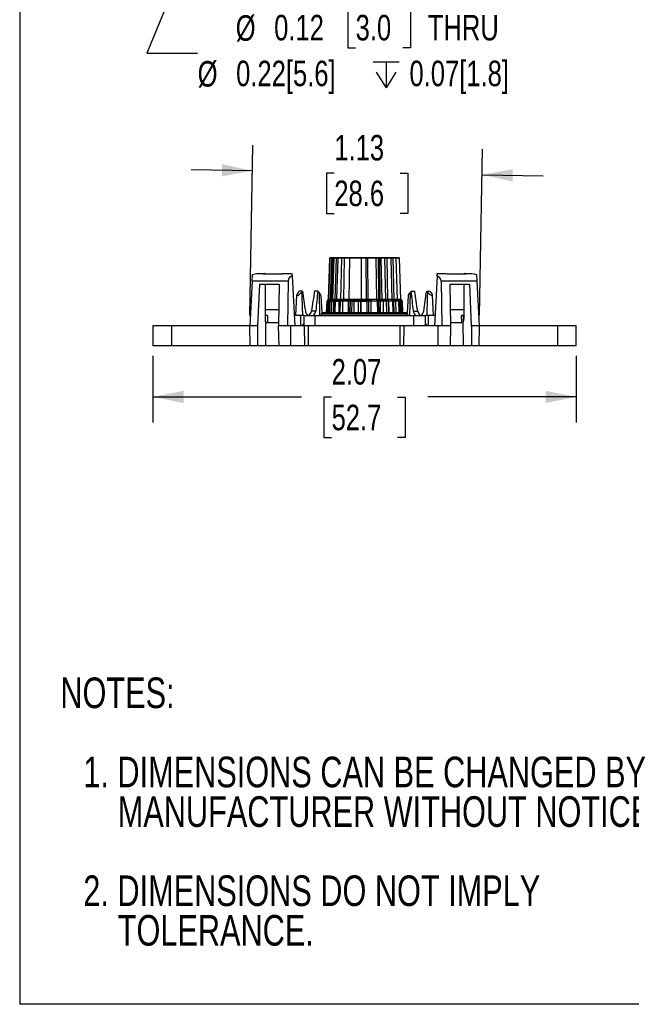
# Model space of a CAD drawing. Header units: inches. Extents: x 0 to 11, y 0 to 8.5.
# Tile 1 of 23: x 0 to 3, y 0 to 4.8. Entities that reach past the tile are written whole.
import ezdxf

# ---------------------------------------------------------------- set-up
doc = ezdxf.new("R2010")
doc.units = ezdxf.units.IN
doc.header["$MEASUREMENT"] = 0
doc.linetypes.add('CENTERX2', pattern=[0.8, 0.5, -0.1, 0.1, -0.1])
doc.layers.add('DIMENSIONS', color=140, linetype='Continuous', lineweight=25)
doc.layers.add('TEXT', color=140, linetype='Continuous', lineweight=25)
doc.styles.add('SLDTEXTSTYLE0', font='TXT', dxfattribs={"width": 0.75})
doc.dimstyles.new('SLDDIMSTYLE3', dxfattribs={"dimtxt": 0.125, "dimasz": 0.15, "dimexe": 0, "dimexo": 0.0625, "dimgap": 0.03125, "dimtad": 0, "dimtih": 1, "dimtoh": 1, "dimrnd": 1e-09, "dimdsep": 46, "dimtxsty": 'SLDTEXTSTYLE0', "dimsah": 1, "dimcen": 0, "dimadec": 0, "dimazin": 2, "dimtfac": 1, "dimtofl": 0, "dimtmove": 0, "dimatfit": 3, "dimfxl": 0, "dimfrac": 2, "dimtolj": 1, "dimtzin": 12, "dimarcsym": 0})
doc.dimstyles.new('SLDDIMSTYLE4', dxfattribs={"dimtxt": 0.125, "dimasz": 0.15, "dimexe": 0, "dimexo": 0.0625, "dimgap": 0.03125, "dimtad": 0, "dimtih": 1, "dimtoh": 1, "dimrnd": 1e-09, "dimzin": 12, "dimdsep": 46, "dimtxsty": 'SLDTEXTSTYLE0', "dimsah": 1, "dimcen": 0.09, "dimadec": 0, "dimazin": 3, "dimtfac": 1, "dimtofl": 0, "dimtmove": 0, "dimatfit": 3, "dimfxl": 0, "dimfrac": 2, "dimtolj": 1, "dimtzin": 12, "dimarcsym": 0})
doc.dimstyles.new('SLDDIMSTYLE6', dxfattribs={"dimtxt": 0.125, "dimasz": 0.15, "dimexe": 0, "dimexo": 0.0625, "dimgap": 0.03125, "dimtad": 0, "dimtih": 1, "dimtoh": 1, "dimrnd": 1e-09, "dimzin": 12, "dimdsep": 46, "dimtxsty": 'SLDTEXTSTYLE0', "dimsah": 1, "dimcen": 0.09, "dimadec": 0, "dimazin": 3, "dimtfac": 1, "dimtmove": 0, "dimatfit": 0, "dimfxl": 0, "dimfrac": 2, "dimtolj": 1, "dimtzin": 12, "dimarcsym": 0})

# ---------------------------------------------------------------- blocks, each defined once
blk = doc.blocks.new('SW_NOTE_0_3')
at = {"layer": 'TEXT', "color": 0, "linetype": 'CENTERX2', "lineweight": 18, "char_height": 0.15, "attachment_point": 1, "style": 'SLDTEXTSTYLE0'}
for s, insert in [('NOTES:', (0, 0.1934)), ('1. DIMENSIONS CAN BE CHANGED BY', (0.1125, -0.1946)), ('MANUFACTURER WITHOUT NOTICE.', (0.2813, -0.3885)), ('2. DIMENSIONS DO NOT IMPLY', (0.1125, -0.7764)), ('TOLERANCE.', (0.2813, -0.9704))]:
    blk.add_mtext(s, dxfattribs=dict(at, insert=insert))
blk = doc.blocks.new('SW_SYMBOL_HOLE_DEPTH')
at = {"layer": 'DIMENSIONS', "color": 0}
for p, q in [((0, 34.4), (31.5, 34.4)), ((15.7, 34.4), (15.7, 3)), ((3.9, 21.9), (15.7, 3)), ((27.6, 21.9), (15.7, 3))]:
    blk.add_line(p, q, dxfattribs=at)
blk = doc.blocks.new('_D_2')
at = {"layer": 'DIMENSIONS'}
for p, q in [((1.0299, 5.6425), (0.6227, 4.6605)), ((1.6471, 4.8856), (1.609, 4.8856)), ((1.609, 4.8856), (1.609, 4.6872)), ((1.878, 4.8856), (1.9161, 4.8856)), ((1.9161, 4.8856), (1.9161, 4.6872)), ((1.609, 4.6872), (1.6471, 4.6872)), ((1.9161, 4.6872), (1.878, 4.6872)), ((0.6227, 4.6605), (0.8727, 4.6605))]:
    blk.add_line(p, q, dxfattribs=at)
blk.add_solid([(1.0299, 5.6425), (0.9447, 5.5154), (1.0001, 5.4925)], dxfattribs=at)
at = {"layer": 'DIMENSIONS', "xscale": 0.00405556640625, "yscale": 0.00405556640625, "zscale": 0.00405556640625}
blk.add_blockref('SW_SYMBOL_HOLE_DEPTH', (1.7324, 4.4781), dxfattribs=at)
at = {"layer": 'DIMENSIONS', "char_height": 0.125, "attachment_point": 1, "style": 'SLDTEXTSTYLE0'}
for s, insert in [('%%c', (1.0592, 4.8464)), ('0.12', (1.2477, 4.8483)), ('3.0', (1.6471, 4.8483)), ('THRU', (2.0011, 4.8483)), ('0.22[5.6]', (1.0612, 4.6239)), ('0.07[1.8]', (1.911, 4.6239)), ('%%c', (0.8727, 4.6219))]:
    blk.add_mtext(s, dxfattribs=dict(at, insert=insert))
blk = doc.blocks.new('_D_7')
at = {"layer": 'DIMENSIONS'}
for p, q in [((0.6537, 3.177), (0.6537, 2.8513)), ((2.7285, 3.177), (2.7285, 2.8513)), ((0.6537, 2.9763), (1.3817, 2.9763)), ((1.5294, 2.9754), (1.4913, 2.9754)), ((1.4913, 2.9754), (1.4913, 2.7769)), ((1.8527, 2.9754), (1.8908, 2.9754)), ((1.8908, 2.9754), (1.8908, 2.7769)), ((2.7285, 2.9763), (2.0004, 2.9763)), ((1.4913, 2.7769), (1.5294, 2.7769)), ((1.8908, 2.7769), (1.8527, 2.7769))]:
    blk.add_line(p, q, dxfattribs=at)
for points in [[(0.6537, 2.9763), (0.8037, 2.9463), (0.8037, 3.0063)], [(2.7285, 2.9763), (2.5785, 3.0063), (2.5785, 2.9463)]]:
    blk.add_solid(points, dxfattribs=at)
at = {"layer": 'DIMENSIONS', "char_height": 0.125, "attachment_point": 1, "style": 'SLDTEXTSTYLE0'}
for s, insert in [('2.07', (1.5294, 3.1619)), ('52.7', (1.5294, 2.9381))]:
    blk.add_mtext(s, dxfattribs=dict(at, insert=insert))
blk = doc.blocks.new('_D_8')
at = {"layer": 'DIMENSIONS'}
for p, q in [((1.1291, 3.3754), (1.1437, 4.2092)), ((2.2547, 3.3754), (2.269, 4.1896)), ((1.1415, 4.0843), (0.8415, 4.0895)), ((1.5425, 4.0735), (1.5044, 4.0735)), ((1.5044, 4.0735), (1.5044, 3.875)), ((1.8658, 4.0735), (1.9039, 4.0735)), ((1.9039, 4.0735), (1.9039, 3.875)), ((2.2668, 4.0646), (2.5667, 4.0594)), ((1.5044, 3.875), (1.5425, 3.875)), ((1.9039, 3.875), (1.8658, 3.875))]:
    blk.add_line(p, q, dxfattribs=at)
for points in [[(1.1415, 4.0843), (0.992, 4.1169), (0.991, 4.0569)], [(2.2668, 4.0646), (2.4162, 4.032), (2.4173, 4.092)]]:
    blk.add_solid(points, dxfattribs=at)
at = {"layer": 'DIMENSIONS', "char_height": 0.125, "attachment_point": 1, "style": 'SLDTEXTSTYLE0'}
for s, insert in [('1.13', (1.5425, 4.26)), ('28.6', (1.5425, 4.0362))]:
    blk.add_mtext(s, dxfattribs=dict(at, insert=insert))

msp = doc.modelspace()

# ---------------------------------------------------------------- linework, layer by layer
at = {"color": 7, "linetype": 'Continuous'}
for p in [(0.0001, 8.5001), (11.0001, 0.0001)]:
    msp.add_line(p, (0.0001, 0.0001), dxfattribs=at)
for p, q in [((1.5206, 3.6563), (1.5135, 3.4535)), ((1.5138, 3.4535), (1.5208, 3.6563)), ((1.5144, 3.4535), (1.5214, 3.6563)), ((1.5515, 3.6563), (1.5206, 3.6563)), ((1.6182, 3.6563), (1.5206, 3.6563)), ((1.5305, 3.6563), (1.5206, 3.6563)), ((1.5214, 3.6563), (1.5206, 3.6563)), ((1.5208, 3.6563), (1.5206, 3.6563)), ((1.5416, 3.6563), (1.5206, 3.6563)), ((1.553, 3.6582), (1.5226, 3.6582)), ((1.5228, 3.6582), (1.553, 3.6582)), ((1.5228, 3.6582), (1.523, 3.6582)), ((1.5228, 3.6582), (1.523, 3.6582)), ((1.5323, 3.6582), (1.5229, 3.6582)), ((1.5233, 3.6582), (1.5232, 3.6582)), ((1.5314, 3.6582), (1.5236, 3.6582)), ((1.5314, 3.6582), (1.5237, 3.6582)), ((1.524, 3.4535), (1.5305, 3.6563)), ((1.5338, 3.6563), (1.5271, 3.4535)), ((1.5369, 3.6563), (1.5303, 3.4535)), ((1.5433, 3.6582), (1.5323, 3.6582)), ((1.6188, 3.6582), (1.5327, 3.6582)), ((1.6993, 3.6563), (1.5338, 3.6563)), ((1.699, 3.6582), (1.5357, 3.6582)), ((1.5357, 3.4535), (1.5416, 3.6563)), ((1.7069, 3.6563), (1.5369, 3.6563)), ((1.7066, 3.6582), (1.5388, 3.6582)), ((1.5515, 3.6563), (1.546, 3.4535)), ((1.5596, 3.6563), (1.5537, 3.4535)), ((1.7482, 3.6563), (1.5596, 3.6563)), ((1.7474, 3.6582), (1.5612, 3.6582)), ((1.5786, 3.6563), (1.5734, 3.4535)), ((1.773, 3.6563), (1.5786, 3.6563)), ((1.7719, 3.6582), (1.58, 3.6582)), ((1.5887, 3.4535), (1.5932, 3.6563)), ((1.7889, 3.6563), (1.5932, 3.6563)), ((1.5945, 3.6582), (1.7876, 3.6582)), ((1.7876, 3.6582), (1.5945, 3.6582)), ((1.6157, 3.4535), (1.6182, 3.6563)), ((1.6751, 3.6563), (1.6738, 3.4535)), ((1.8451, 3.6563), (1.6751, 3.6563)), ((1.7744, 3.6582), (1.6755, 3.6582)), ((1.7002, 3.4535), (1.6993, 3.6563)), ((1.7082, 3.4535), (1.7069, 3.6563)), ((1.7511, 3.4535), (1.7482, 3.6563)), ((1.8335, 3.6582), (1.7563, 3.6582)), ((1.7569, 3.6563), (1.7591, 3.4535)), ((1.8615, 3.6563), (1.7569, 3.6563)), ((1.8374, 3.6582), (1.7632, 3.6582)), ((1.7639, 3.6563), (1.7663, 3.4535)), ((1.8615, 3.6563), (1.7639, 3.6563)), ((1.777, 3.4535), (1.773, 3.6563)), ((1.8433, 3.6582), (1.7744, 3.6582)), ((1.7889, 3.6563), (1.7934, 3.4535)), ((1.8586, 3.6582), (1.7984, 3.6582)), ((1.7995, 3.6563), (1.8036, 3.4535)), ((1.8615, 3.6563), (1.7995, 3.6563)), ((1.8585, 3.6582), (1.8177, 3.6582)), ((1.8191, 3.6563), (1.824, 3.4535)), ((1.8615, 3.6563), (1.8191, 3.6563)), ((1.8291, 3.6582), (1.8588, 3.6582)), ((1.8595, 3.6582), (1.8291, 3.6582)), ((1.8361, 3.4535), (1.8306, 3.6563)), ((1.8615, 3.6563), (1.8306, 3.6563)), ((1.8587, 3.6582), (1.8335, 3.6582)), ((1.8374, 3.6582), (1.8592, 3.6582)), ((1.8518, 3.4535), (1.8451, 3.6563)), ((1.8608, 3.6563), (1.8678, 3.4535)), ((1.8615, 3.6563), (1.8608, 3.6563)), ((1.8686, 3.4535), (1.8615, 3.6563)), ((1.1404, 3.544), (1.1421, 3.5762)), ((1.1661, 3.5813), (1.1801, 3.5813)), ((1.1801, 3.5813), (1.202, 3.5813)), ((1.2037, 3.5813), (1.202, 3.5813)), ((1.2037, 3.5813), (1.2037, 3.5776)), ((1.2953, 3.5813), (1.3189, 3.5813)), ((1.3189, 3.5813), (1.335, 3.5812)), ((1.335, 3.5812), (1.3356, 3.5688)), ((2.0465, 3.5688), (2.0471, 3.5812)), ((2.0471, 3.5812), (2.0632, 3.5813)), ((2.0632, 3.5813), (2.0868, 3.5813)), ((2.1784, 3.5813), (2.1802, 3.5813)), ((2.1784, 3.5797), (2.1784, 3.5813)), ((2.1802, 3.5813), (2.202, 3.5813)), ((2.202, 3.5813), (2.2161, 3.5813)), ((2.24, 3.5762), (2.2417, 3.544)), ((1.1404, 3.544), (1.1289, 3.3254)), ((1.3159, 3.544), (1.1404, 3.544)), ((1.1679, 3.3254), (1.177, 3.5282)), ((1.177, 3.5282), (1.2718, 3.5282)), ((1.2035, 3.5282), (1.203, 3.3641)), ((1.2718, 3.5282), (1.2684, 3.3254)), ((1.3159, 3.544), (1.3129, 3.3254)), ((1.3356, 3.5688), (1.3484, 3.3254)), ((2.0465, 3.5688), (2.0337, 3.3254)), ((2.0662, 3.544), (2.0692, 3.3254)), ((2.2417, 3.544), (2.0662, 3.544)), ((2.1103, 3.5282), (2.2052, 3.5282)), ((2.1138, 3.3254), (2.1103, 3.5282)), ((2.1791, 3.3641), (2.1786, 3.5282)), ((2.2052, 3.5282), (2.2142, 3.3254)), ((2.2417, 3.544), (2.2532, 3.3254)), ((1.3578, 3.4755), (1.3525, 3.3754)), ((1.3866, 3.4947), (1.3705, 3.4947)), ((1.4616, 3.4947), (1.4455, 3.4947)), ((1.4676, 3.4883), (1.4701, 3.3754)), ((1.9145, 3.4883), (1.912, 3.3754)), ((1.9205, 3.4947), (1.9366, 3.4947)), ((1.9956, 3.4947), (2.0117, 3.4947)), ((2.0296, 3.3754), (2.0243, 3.4755)), ((1.4824, 3.3893), (1.4781, 3.4717)), ((1.5054, 3.4453), (1.5035, 3.3905)), ((1.5057, 3.4453), (1.5038, 3.3905)), ((1.5057, 3.4453), (1.5038, 3.3905)), ((1.5063, 3.4453), (1.5044, 3.3905)), ((1.5135, 3.4535), (1.5054, 3.4453)), ((1.5165, 3.4453), (1.5054, 3.4453)), ((1.5166, 3.4453), (1.5054, 3.4453)), ((1.5054, 3.4453), (1.5063, 3.4453)), ((1.5057, 3.4453), (1.5054, 3.4453)), ((1.5138, 3.4535), (1.5057, 3.4453)), ((1.5133, 3.4529), (1.5057, 3.4453)), ((1.5057, 3.4453), (1.5289, 3.4453)), ((1.5081, 3.4453), (1.5061, 3.3905)), ((1.5063, 3.4453), (1.5144, 3.4535)), ((1.5157, 3.4529), (1.5081, 3.4453)), ((1.5398, 3.4453), (1.5081, 3.4453)), ((1.5135, 3.4535), (1.5129, 3.4529)), ((1.5129, 3.4529), (1.5157, 3.4529)), ((1.5129, 3.4529), (1.5133, 3.4529)), ((1.546, 3.4535), (1.5135, 3.4535)), ((1.6157, 3.4535), (1.5135, 3.4535)), ((1.524, 3.4535), (1.5135, 3.4535)), ((1.5135, 3.4535), (1.5144, 3.4535)), ((1.5138, 3.4535), (1.5135, 3.4535)), ((1.5135, 3.4535), (1.5357, 3.4535)), ((1.5148, 3.3905), (1.5165, 3.4453)), ((1.5166, 3.4453), (1.5148, 3.3905)), ((1.5165, 3.4453), (1.5231, 3.4529)), ((1.524, 3.4535), (1.5166, 3.4453)), ((1.5175, 3.3905), (1.5193, 3.4453)), ((1.5271, 3.4535), (1.5193, 3.4453)), ((1.5193, 3.4453), (1.5668, 3.4453)), ((1.5208, 3.3905), (1.5226, 3.4453)), ((1.5226, 3.4453), (1.5303, 3.4535)), ((1.5731, 3.4453), (1.5226, 3.4453)), ((1.5231, 3.4529), (1.5543, 3.4529)), ((1.5271, 3.4535), (1.7002, 3.4535)), ((1.5289, 3.4453), (1.5273, 3.3905)), ((1.5289, 3.4453), (1.5357, 3.4535)), ((1.7082, 3.4535), (1.5303, 3.4535)), ((1.5383, 3.3905), (1.5398, 3.4453)), ((1.5398, 3.4453), (1.546, 3.4535)), ((1.5454, 3.3905), (1.547, 3.4453)), ((1.5476, 3.4453), (1.5459, 3.3905)), ((1.547, 3.4453), (1.5537, 3.4535)), ((1.612, 3.4453), (1.547, 3.4453)), ((1.5543, 3.4529), (1.5476, 3.4453)), ((1.6128, 3.4453), (1.5476, 3.4453)), ((1.7511, 3.4535), (1.5537, 3.4535)), ((1.5657, 3.3905), (1.5668, 3.4453)), ((1.5661, 3.3905), (1.5675, 3.4453)), ((1.5668, 3.4453), (1.5708, 3.4529)), ((1.5675, 3.4453), (1.5734, 3.4535)), ((1.6397, 3.4453), (1.5675, 3.4453)), ((1.5708, 3.4529), (1.6241, 3.4529)), ((1.5721, 3.3905), (1.5731, 3.4453)), ((1.5731, 3.4453), (1.5769, 3.4529)), ((1.777, 3.4535), (1.5734, 3.4535)), ((1.5769, 3.4529), (1.6316, 3.4529)), ((1.5834, 3.4453), (1.5822, 3.3905)), ((1.5887, 3.4535), (1.5834, 3.4453)), ((1.6596, 3.4453), (1.5834, 3.4453)), ((1.7934, 3.4535), (1.5887, 3.4535)), ((1.6114, 3.3905), (1.612, 3.4453)), ((1.612, 3.4453), (1.614, 3.4529)), ((1.6128, 3.4453), (1.6122, 3.3905)), ((1.6157, 3.4535), (1.6128, 3.4453)), ((1.614, 3.4529), (1.6747, 3.4529)), ((1.62, 3.4453), (1.619, 3.3905)), ((1.6241, 3.4529), (1.62, 3.4453)), ((1.62, 3.4453), (1.7013, 3.4453)), ((1.6278, 3.4453), (1.6268, 3.3905)), ((1.6316, 3.4529), (1.6278, 3.4453)), ((1.7096, 3.4453), (1.6278, 3.4453)), ((1.6395, 3.3905), (1.6397, 3.4453)), ((1.6397, 3.4453), (1.6406, 3.4529)), ((1.6406, 3.4529), (1.7032, 3.4529)), ((1.6596, 3.4529), (1.7226, 3.4529)), ((1.6596, 3.4529), (1.6596, 3.4453)), ((1.6596, 3.4453), (1.6596, 3.3905)), ((1.672, 3.3905), (1.6724, 3.4453)), ((1.6727, 3.4453), (1.6722, 3.3905)), ((1.6724, 3.4453), (1.6738, 3.4535)), ((1.7542, 3.4453), (1.6724, 3.4453)), ((1.6747, 3.4529), (1.6727, 3.4453)), ((1.7545, 3.4453), (1.6727, 3.4453)), ((1.8518, 3.4535), (1.6738, 3.4535)), ((1.7013, 3.4453), (1.7002, 3.4535)), ((1.7013, 3.4453), (1.7016, 3.3905)), ((1.7024, 3.4453), (1.7021, 3.3905)), ((1.7032, 3.4529), (1.7024, 3.4453)), ((1.7815, 3.4453), (1.7024, 3.4453)), ((1.7082, 3.4535), (1.7096, 3.4453)), ((1.7096, 3.4453), (1.71, 3.3905)), ((1.7226, 3.4453), (1.7226, 3.4529)), ((1.7987, 3.4453), (1.7226, 3.4453)), ((1.7226, 3.3905), (1.7226, 3.4453)), ((1.7504, 3.4529), (1.8052, 3.4529)), ((1.7542, 3.4453), (1.7504, 3.4529)), ((1.7511, 3.4535), (1.7545, 3.4453)), ((1.7552, 3.3905), (1.7542, 3.4453)), ((1.7545, 3.4453), (1.7553, 3.3905)), ((1.8686, 3.4535), (1.7591, 3.4535)), ((1.7616, 3.4453), (1.7591, 3.4535)), ((1.7622, 3.3905), (1.7616, 3.4453)), ((1.829, 3.4453), (1.7616, 3.4453)), ((1.8686, 3.4535), (1.7663, 3.4535)), ((1.7692, 3.4453), (1.7663, 3.4535)), ((1.7699, 3.3905), (1.7692, 3.4453)), ((1.8344, 3.4453), (1.7692, 3.4453)), ((1.777, 3.4535), (1.7815, 3.4453)), ((1.7815, 3.4453), (1.7826, 3.3905)), ((1.7987, 3.4453), (1.7934, 3.4535)), ((1.7999, 3.3905), (1.7987, 3.4453)), ((1.8082, 3.4453), (1.8036, 3.4535)), ((1.8686, 3.4535), (1.8036, 3.4535)), ((1.8052, 3.4529), (1.809, 3.4453)), ((1.8093, 3.3905), (1.8082, 3.4453)), ((1.8591, 3.4453), (1.8082, 3.4453)), ((1.8595, 3.4453), (1.809, 3.4453)), ((1.809, 3.4453), (1.8099, 3.3905)), ((1.8225, 3.4529), (1.8562, 3.4529)), ((1.829, 3.4453), (1.8225, 3.4529)), ((1.8686, 3.4535), (1.824, 3.4535)), ((1.8297, 3.4453), (1.824, 3.4535)), ((1.8278, 3.4529), (1.859, 3.4529)), ((1.8344, 3.4453), (1.8278, 3.4529)), ((1.8306, 3.3905), (1.829, 3.4453)), ((1.831, 3.3905), (1.8297, 3.4453)), ((1.8695, 3.4453), (1.8297, 3.4453)), ((1.8361, 3.3905), (1.8344, 3.4453)), ((1.8361, 3.4535), (1.8424, 3.4453)), ((1.8686, 3.4535), (1.8361, 3.4535)), ((1.8424, 3.4453), (1.8438, 3.3905)), ((1.8741, 3.4453), (1.8424, 3.4453)), ((1.8517, 3.4529), (1.8685, 3.4529)), ((1.8591, 3.4453), (1.8517, 3.4529)), ((1.8518, 3.4535), (1.8595, 3.4453)), ((1.8562, 3.4529), (1.8626, 3.4453)), ((1.859, 3.4529), (1.8656, 3.4453)), ((1.8609, 3.3905), (1.8591, 3.4453)), ((1.8595, 3.4453), (1.8613, 3.3905)), ((1.8619, 3.4529), (1.8692, 3.4529)), ((1.8695, 3.4453), (1.8619, 3.4529)), ((1.8767, 3.4453), (1.8626, 3.4453)), ((1.8626, 3.4453), (1.8643, 3.3905)), ((1.8767, 3.4453), (1.8656, 3.4453)), ((1.8656, 3.4453), (1.8673, 3.3905)), ((1.8664, 3.4529), (1.8692, 3.4529)), ((1.8741, 3.4453), (1.8664, 3.4529)), ((1.8758, 3.4453), (1.8678, 3.4535)), ((1.8686, 3.4535), (1.8678, 3.4535)), ((1.8685, 3.4529), (1.8758, 3.4453)), ((1.8692, 3.4529), (1.8686, 3.4535)), ((1.8767, 3.4453), (1.8686, 3.4535)), ((1.8714, 3.3905), (1.8695, 3.4453)), ((1.876, 3.3905), (1.8741, 3.4453)), ((1.8777, 3.3905), (1.8758, 3.4453)), ((1.8767, 3.4453), (1.8758, 3.4453)), ((1.8767, 3.4453), (1.8758, 3.4453)), ((1.8758, 3.4453), (1.8777, 3.3905)), ((1.8787, 3.3905), (1.8767, 3.4453)), ((1.904, 3.4717), (1.8997, 3.3893)), ((1.2031, 3.4042), (1.2701, 3.4042)), ((1.4517, 3.3973), (1.4305, 3.3973)), ((1.479, 3.3835), (1.4789, 3.3754)), ((1.4831, 3.3905), (1.479, 3.3835)), ((1.9031, 3.3835), (1.479, 3.3835)), ((1.479, 3.3835), (1.8954, 3.3835)), ((1.4831, 3.3905), (1.899, 3.3905)), ((1.4831, 3.3905), (1.6357, 3.3905)), ((1.6357, 3.3905), (1.899, 3.3905)), ((1.8954, 3.3835), (1.9031, 3.3835)), ((1.9031, 3.3835), (1.899, 3.3905)), ((1.9032, 3.3754), (1.9031, 3.3835)), ((1.9304, 3.3973), (1.9516, 3.3973)), ((2.112, 3.4042), (2.179, 3.4042)), ((1.206, 3.3754), (1.203, 3.3754)), ((1.2153, 3.3754), (1.206, 3.3754)), ((1.206, 3.3447), (1.206, 3.3754)), ((1.2068, 3.227), (1.2072, 3.3417)), ((1.2153, 3.3754), (1.2145, 3.3416)), ((1.3925, 3.3754), (1.3458, 3.3754)), ((1.377, 3.3754), (1.377, 3.3254)), ((1.3925, 3.3754), (1.377, 3.3754)), ((1.3875, 3.3307), (1.3857, 3.3254)), ((1.3925, 3.3307), (1.3875, 3.3307)), ((1.3875, 3.3307), (1.3876, 3.3254)), ((1.3925, 3.3754), (1.3925, 3.3254)), ((1.3925, 3.3754), (1.4492, 3.3754)), ((1.4492, 3.3254), (1.4492, 3.3754)), ((1.4492, 3.3754), (1.9329, 3.3754)), ((1.9329, 3.3254), (1.9329, 3.3754)), ((1.9329, 3.3754), (1.9896, 3.3754)), ((1.9896, 3.3254), (1.9896, 3.3754)), ((2.0051, 3.3754), (1.9896, 3.3754)), ((2.0364, 3.3754), (1.9896, 3.3754)), ((1.9946, 3.3307), (1.9896, 3.3307)), ((1.9946, 3.3307), (1.9945, 3.3254)), ((1.9964, 3.3254), (1.9946, 3.3307)), ((2.0051, 3.3254), (2.0051, 3.3754)), ((2.1677, 3.3416), (2.1669, 3.3754)), ((2.1761, 3.3754), (2.1669, 3.3754)), ((2.1753, 3.227), (2.1749, 3.3417)), ((2.1791, 3.3754), (2.1761, 3.3754)), ((2.1761, 3.3447), (2.1761, 3.3754)), ((0.6537, 3.3254), (0.6537, 3.227)), ((0.7448, 3.3254), (0.6537, 3.3254)), ((0.7448, 3.3254), (0.7448, 3.227)), ((1.1283, 3.3254), (0.7448, 3.3254)), ((1.13, 3.227), (1.1283, 3.3254)), ((1.1675, 3.3254), (1.1283, 3.3254)), ((1.1672, 3.227), (1.1675, 3.3254)), ((1.1675, 3.3254), (1.1679, 3.3254)), ((1.2679, 3.3254), (1.2704, 3.227)), ((1.3298, 3.3254), (1.2679, 3.3254)), ((1.3302, 3.227), (1.3298, 3.3254)), ((1.3972, 3.3254), (1.3298, 3.3254)), ((1.3989, 3.227), (1.3972, 3.3254)), ((1.4167, 3.3254), (1.3972, 3.3254)), ((1.4167, 3.227), (1.4167, 3.3254)), ((1.8655, 3.3254), (1.4167, 3.3254)), ((1.8655, 3.227), (1.8655, 3.3254)), ((1.885, 3.3254), (1.8655, 3.3254)), ((1.8833, 3.227), (1.885, 3.3254)), ((2.0523, 3.3254), (1.885, 3.3254)), ((2.0519, 3.227), (2.0523, 3.3254)), ((2.1142, 3.3254), (2.0523, 3.3254)), ((2.1117, 3.227), (2.1142, 3.3254)), ((2.2142, 3.3254), (2.2147, 3.3254)), ((2.2147, 3.3254), (2.2149, 3.227)), ((2.2539, 3.3254), (2.2147, 3.3254)), ((2.2522, 3.227), (2.2539, 3.3254)), ((2.6374, 3.3254), (2.2539, 3.3254)), ((2.6374, 3.3254), (2.6374, 3.227)), ((2.7285, 3.3254), (2.6374, 3.3254)), ((2.7285, 3.227), (2.7285, 3.3254)), ((0.7448, 3.227), (0.6537, 3.227)), ((1.13, 3.227), (0.7448, 3.227)), ((1.1672, 3.227), (1.13, 3.227)), ((1.2068, 3.227), (1.1672, 3.227)), ((1.2704, 3.227), (1.2068, 3.227)), ((1.3302, 3.227), (1.2704, 3.227)), ((1.3989, 3.227), (1.3302, 3.227)), ((1.4167, 3.227), (1.3989, 3.227)), ((1.8655, 3.227), (1.4167, 3.227)), ((1.8833, 3.227), (1.8655, 3.227)), ((2.0519, 3.227), (1.8833, 3.227)), ((2.1117, 3.227), (2.0519, 3.227)), ((2.1753, 3.227), (2.1117, 3.227)), ((2.2149, 3.227), (2.1753, 3.227)), ((2.2522, 3.227), (2.2149, 3.227)), ((2.6374, 3.227), (2.2522, 3.227)), ((2.7285, 3.227), (2.6374, 3.227))]:
    msp.add_line(p, q)
at = {"flags": 128}
for points in [[(1.6182, 3.6563), (1.6182, 3.6569), (1.6183, 3.6575), (1.6185, 3.6579), (1.6187, 3.6582), (1.6188, 3.6582)], [(1.7482, 3.6563), (1.7481, 3.6569), (1.748, 3.6575), (1.7478, 3.6579), (1.7475, 3.6582), (1.7474, 3.6582)], [(1.7569, 3.6563), (1.7569, 3.6569), (1.7567, 3.6575), (1.7566, 3.6579), (1.7564, 3.6582), (1.7563, 3.6582)], [(1.7639, 3.6563), (1.7638, 3.6569), (1.7637, 3.6575), (1.7635, 3.6579), (1.7633, 3.6582), (1.7632, 3.6582)], [(1.1421, 3.5762), (1.1614, 3.5809), (1.1661, 3.5813)], [(1.1421, 3.5762), (1.1614, 3.5809), (1.1661, 3.5813)], [(1.2848, 3.5773), (1.2249, 3.578), (1.1914, 3.5773)], [(1.2848, 3.5773), (1.2249, 3.578), (1.1914, 3.5773)], [(1.2848, 3.5773), (1.2905, 3.5805), (1.2953, 3.5813)], [(1.2848, 3.5773), (1.2905, 3.5805), (1.2953, 3.5813)], [(2.0868, 3.5813), (2.0895, 3.5811), (2.0946, 3.5791)], [(2.0868, 3.5813), (2.0895, 3.5811), (2.0946, 3.5791)], [(2.0946, 3.5791), (2.1541, 3.58), (2.1872, 3.5796)], [(2.0946, 3.5791), (2.1541, 3.58), (2.1872, 3.5796)], [(2.1872, 3.5796), (2.182, 3.5812), (2.1802, 3.5813)], [(2.1872, 3.5796), (2.182, 3.5812), (2.1802, 3.5813)], [(2.2161, 3.5813), (2.2281, 3.5798), (2.24, 3.5762)], [(2.2161, 3.5813), (2.2281, 3.5798), (2.24, 3.5762)], [(1.383, 3.4902), (1.3837, 3.4641), (1.3862, 3.3754)], [(1.383, 3.4902), (1.3837, 3.4641), (1.3862, 3.3754)], [(1.9991, 3.4902), (1.9984, 3.4641), (1.9959, 3.3754)], [(1.9991, 3.4902), (1.9984, 3.4641), (1.9959, 3.3754)], [(1.5061, 3.3905), (1.5064, 3.3976), (1.5081, 3.4453)], [(1.5061, 3.3905), (1.5064, 3.3976), (1.5081, 3.4453)], [(1.5061, 3.3905), (1.5064, 3.3976), (1.5081, 3.4453)], [(1.5081, 3.4453), (1.5098, 3.447), (1.5157, 3.4529)], [(1.5081, 3.4453), (1.5098, 3.447), (1.5157, 3.4529)], [(1.5081, 3.4453), (1.5098, 3.447), (1.5157, 3.4529)], [(1.8664, 3.4529), (1.8724, 3.447), (1.8741, 3.4453)], [(1.8664, 3.4529), (1.8724, 3.447), (1.8741, 3.4453)], [(1.8664, 3.4529), (1.8724, 3.447), (1.8741, 3.4453)], [(1.8741, 3.4453), (1.8757, 3.3976), (1.876, 3.3905)], [(1.8741, 3.4453), (1.8757, 3.3976), (1.876, 3.3905)], [(1.8741, 3.4453), (1.8757, 3.3976), (1.876, 3.3905)]]:
    msp.add_lwpolyline(points, dxfattribs=at)
for centre, radius, start, end in [((1.5226, 3.6562), 0.00197, 90, 178), ((1.5228, 3.6562), 0.00196, 90.119, 178.1843), ((1.5233, 3.6562), 0.00195, 90.2801, 178.4287), ((1.5324, 3.6563), 0.0019, 93.0527, 180.1377), ((1.5358, 3.6563), 0.00192, 91.0471, 179.5464), ((1.5388, 3.6563), 0.0019, 91.4187, 180.0625), ((1.5434, 3.6564), 0.00179, 94.4885, 183.7905), ((1.5533, 3.6564), 0.00181, 99.3749, 183.5279), ((1.5532, 3.6565), 0.00173, 96.8093, 186.0935), ((1.5614, 3.6564), 0.00178, 94.7901, 184.1121), ((1.5802, 3.6565), 0.00169, 98.5956, 187.6242), ((1.5949, 3.6566), 0.00164, 102.3091, 190.2504), ((1.6776, 3.6568), 0.0025, 146.6991, 192.2526), ((1.6962, 3.6568), 0.00314, 350.116, 25.7276), ((1.7045, 3.6568), 0.0025, 347.7756, 33.2023), ((1.7715, 3.6567), 0.00161, 347.1878, 72.7221), ((1.7871, 3.6565), 0.00178, 353.897, 73.5436), ((1.7873, 3.6566), 0.00164, 349.7496, 77.6909), ((1.798, 3.6566), 0.00162, 347.5503, 73.5527), ((1.8175, 3.6566), 0.00167, 351.3583, 80.079), ((1.8289, 3.6565), 0.00173, 353.9065, 83.1907), ((1.8432, 3.6563), 0.00192, 0.5356, 87.97), ((1.8588, 3.6562), 0.00195, 1.5675, 89.7173), ((1.8595, 3.6562), 0.00197, 2, 90), ((1.2023, 3.5646), 0.0167, 91.1518, 130.7753), ((1.3451, 3.541), 0.0294, 108.8487, 174.0429), ((2.037, 3.541), 0.0294, 5.9571, 71.1513), ((1.4313, 3.4009), 0.0309, 186.7876, 235.5671), ((1.4011, 3.4009), 0.0296, 299.5709, 352.9953), ((1.4015, 3.4007), 0.0293, 300.1582, 353.2216), ((1.4224, 3.3997), 0.0294, 304.4133, 355.2626), ((1.9597, 3.3997), 0.0294, 184.7374, 235.5867), ((1.981, 3.4009), 0.0296, 187.0047, 240.4291), ((1.9806, 3.4007), 0.0293, 186.7784, 239.8418), ((1.9508, 3.4009), 0.0309, 304.4329, 353.2124)]:
    msp.add_arc(centre, radius, start, end)
for centre, major_axis, ratio, start_param, end_param in [((1.3742, 3.4895), (0.0158, 0.0158), 0.267382, 1.93313, 5.017494), ((1.6653, 3.5083), (0.5481, 0.5483), 0.267382, 1.855862, 1.867977), ((1.7156, 3.5663), (0.5214, 0.5216), 0.267382, 1.964979, 1.973386), ((1.4975, 4.7687), (-0.5245, 4.2637), 0.06464, 1.866276, 1.890318), ((1.4736, 1.413), (0.5893, 4.7904), 0.06464, 1.129202, 1.151668), ((1.8846, 4.7687), (0.5245, 4.2637), 0.06464, 1.882179, 1.906221), ((1.6666, 3.5663), (-0.5214, 0.5216), 0.267382, 1.442637, 1.454671), ((1.4615, 3.4859), (-0.016, 0.016), 0.267382, 3.430364, 4.596264), ((1.9206, 3.4859), (0.016, 0.016), 0.267382, 1.686921, 2.852821), ((1.7156, 3.5663), (0.5214, 0.5216), 0.267382, 4.828514, 4.840548), ((1.4975, 4.7687), (-0.5245, 4.2637), 0.06464, 4.376965, 4.401006), ((1.9085, 1.413), (-0.5893, 4.7904), 0.06464, 5.131517, 5.153983), ((1.8846, 4.7687), (0.5245, 4.2637), 0.06464, 4.392868, 4.416909), ((1.6666, 3.5663), (-0.5214, 0.5216), 0.267382, 4.309799, 4.318206), ((2.0079, 3.4895), (-0.0158, 0.0158), 0.267382, 1.265691, 4.350055), ((1.7168, 3.5083), (-0.5481, 0.5483), 0.267382, 4.415209, 4.427323), ((1.2267, 3.3648), (0.0009, 0.0394), 0.603054, 1.60143, 2.212133), ((18.7716, 3.3648), (21.44, 0.0007), 0.001836, 3.752315, 3.757283), ((-15.3895, 3.3648), (21.44, -0.0007), 0.001836, 5.667495, 5.672463), ((2.1554, 3.3648), (-0.0009, 0.0394), 0.603054, 4.071052, 4.681755)]:
    msp.add_ellipse(centre, major_axis=major_axis, ratio=ratio, start_param=start_param, end_param=end_param)

# ---------------------------------------------------------------- block references
at = {"layer": 'TEXT', "linetype": 'CENTERX2', "lineweight": 18}
msp.add_blockref('SW_NOTE_0_3', (0.1996, 1.4081), dxfattribs=at)

# ---------------------------------------------------------------- dimensions: what is measured, and where the dimension line sits
at = {"layer": 'DIMENSIONS'}
dim = msp.add_diameter_dim_2p(p1=(1.0751, 5.7516), p2=(1.0299, 5.6425), text='<> THRU\\P%%c0.22[5.6]{\\fGDT;x}0.07[1.8]\\P', dimstyle='SLDDIMSTYLE3', dxfattribs=at)
dim.commit()
dim.dimension.update_dxf_attribs({"geometry": '_D_2', "text_midpoint": (1.7274, 4.6859), "dimtype": 163})
dim = msp.add_linear_dim(base=(2.2668, 4.0646), p1=(1.1283, 3.3254), p2=(2.2539, 3.3254), angle=359, dimstyle='SLDDIMSTYLE6', dxfattribs=at)
dim.commit()
dim.dimension.update_dxf_attribs({"geometry": '_D_8', "text_midpoint": (1.7041, 4.0744), "dimtype": 160})
dim = msp.add_linear_dim(base=(2.7285, 2.9763), p1=(0.6537, 3.227), p2=(2.7285, 3.227), dimstyle='SLDDIMSTYLE4', dxfattribs=at)
dim.commit()
dim.dimension.update_dxf_attribs({"geometry": '_D_7', "text_midpoint": (1.6911, 2.9763), "dimtype": 160})

doc.saveas('drawing.dxf')
